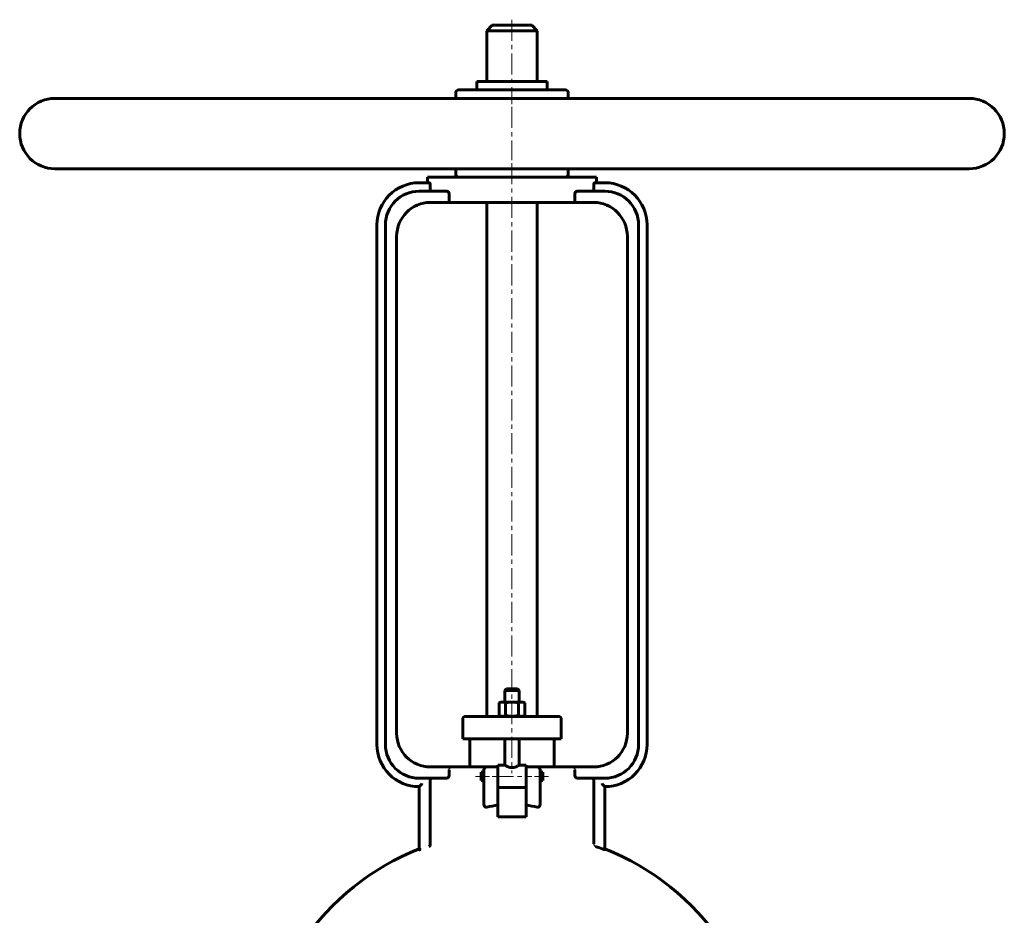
# Model space of a CAD drawing. Header units: millimetres. Extents: x -175 to 175, y -324 to 326.
# Tile 3 of 3: x -175 to 175, y 7 to 326. Entities that reach past the tile are written whole.
import ezdxf

# ---------------------------------------------------------------- set-up
doc = ezdxf.new("R2010")
doc.units = ezdxf.units.MM
for name, pattern in [('K5LT-1', [0]), ('K5LT_AXLED', [12, 7.5, -1.5, 1.5, -1.5]), ('K5LT_BASIC', [0])]:
    doc.linetypes.add(name, pattern=pattern)
doc.layers.add('Системный слой (1)', color=7, linetype='Continuous', true_color=0x6c6c6c)

# ---------------------------------------------------------------- blocks, each defined once
blk = doc.blocks.new('U2')
at = {"layer": 'Системный слой (1)', "color": 143, "linetype": 'K5LT_BASIC', "lineweight": 60, "true_color": 0x33acca}
for p, q in [((0, 87.75), (-2, 87.75)), ((2, 87.75), (0, 87.75))]:
    blk.add_line(p, q, dxfattribs=at)
blk = doc.blocks.new('U5')
at = {"layer": 'Системный слой (1)', "color": 143, "linetype": 'K5LT_BASIC', "lineweight": 60, "true_color": 0x33acca}
for start, end in [(111.5102, 145.8516), (34.1484, 68.4898)]:
    blk.add_arc((0, -52.88), 90, start, end, dxfattribs=at)
blk = doc.blocks.new('U6')
at = {"layer": 'Системный слой (1)', "color": 143, "linetype": 'K5LT_BASIC', "lineweight": 60, "true_color": 0x33acca}
for p, q in [((-11, 56.64), (-11, 58.14)), ((-11, 55.14), (-11, 56.64))]:
    blk.add_line(p, q, dxfattribs=at)
blk = doc.blocks.new('U10')
at = {"layer": 'Системный слой (1)', "color": 143, "linetype": 'K5LT_BASIC', "lineweight": 60, "true_color": 0x33acca}
for p, q in [((0, 323.75), (-7, 323.75)), ((7, 323.75), (0, 323.75))]:
    blk.add_line(p, q, dxfattribs=at)
blk = doc.blocks.new('U12')
at = {"layer": 'Системный слой (1)', "color": 143, "linetype": 'K5LT_BASIC', "lineweight": 60, "true_color": 0x33acca}
for p, q in [((-5, 60.64), (-2.5, 60.64)), ((2.5, 60.64), (5, 60.64))]:
    blk.add_line(p, q, dxfattribs=at)
blk = doc.blocks.new('U14')
at = {"layer": 'Системный слой (1)', "color": 143, "linetype": 'K5LT_BASIC', "lineweight": 60, "true_color": 0x33acca}
for p, q in [((11, 58.14), (11, 56.64)), ((11, 56.64), (11, 55.14))]:
    blk.add_line(p, q, dxfattribs=at)

msp = doc.modelspace()

# ---------------------------------------------------------------- linework, layer by layer
at = {"layer": 'Системный слой (1)', "color": 30, "linetype": 'K5LT_AXLED', "lineweight": 18, "true_color": 0xff8000}
for p, q in [((0, 325.75), (0, 295.75)), ((0, 294.75), (0, 275.75)), ((0, 274.75), (0, 57.76)), ((-13, 56.64), (-8, 56.64)), ((-7, 56.64), (7, 56.64)), ((8, 56.64), (13, 56.64))]:
    msp.add_line(p, q, dxfattribs=at)
at = {"layer": 'Системный слой (1)', "color": 143, "linetype": 'K5LT_BASIC', "lineweight": 60, "true_color": 0x33acca}
for p, q in [((-7, 323.75), (-9, 321.75)), ((7, 323.75), (9, 321.75)), ((-9, 303.75), (-9, 321.75)), ((-9, 321.75), (0, 321.75)), ((0, 321.75), (9, 321.75)), ((9, 303.75), (9, 321.75)), ((-12.5, 303.75), (12.5, 303.75)), ((-12.5, 300.75), (-12.5, 303.75)), ((12.5, 300.75), (12.5, 303.75)), ((162.5, 297.75), (-162.5, 297.75)), ((-20, 297.75), (-20, 299.75)), ((19, 300.75), (-19, 300.75)), ((20, 297.75), (20, 299.75)), ((162.5, 272.75), (-162.5, 272.75)), ((-30, 267.75), (-30, 269.75)), ((-30, 269.75), (30, 269.75)), ((-20, 270.75), (-20, 272.75)), ((20, 270.75), (20, 272.75)), ((30, 267.75), (30, 269.75)), ((-29.29, 267.75), (-33, 267.75)), ((-29.05, 265.75), (-29.05, 266.75)), ((29.05, 266.75), (29.05, 265.75)), ((33, 267.75), (29.29, 267.75)), ((-23.22, 264.75), (-33, 264.75)), ((-22.36, 260.75), (-22.36, 263.75)), ((22.36, 263.75), (22.36, 260.75)), ((33, 264.75), (23.22, 264.75)), ((-29, 260.75), (-22.36, 260.75)), ((22.36, 260.75), (-22.36, 260.75)), ((-9, 260.75), (-9, 78)), ((9, 260.75), (9, 78)), ((22.36, 260.75), (29, 260.75)), ((-48, 252.75), (-48, 68)), ((-45, 252.75), (-45, 68)), ((45, 252.75), (45, 68)), ((48, 252.75), (48, 68)), ((-41, 248.75), (-41, 72)), ((41, 248.75), (41, 72)), ((-2, 87.75), (-2.5, 87.25)), ((2, 87.75), (2.5, 87.25)), ((-2.5, 87.25), (0, 87.25)), ((-2.5, 83.1), (-2.5, 87.25)), ((0, 87.25), (2.5, 87.25)), ((2.5, 83.1), (2.5, 87.25)), ((-4, 83.1), (-4.62, 82.74)), ((-4.62, 78.36), (-4.62, 82.74)), ((-4, 83.1), (-3.46, 83.1)), ((-3.46, 83.1), (0, 83.1)), ((-2.31, 78.36), (-2.31, 82.74)), ((0, 83.1), (3.46, 83.1)), ((2.31, 78.36), (2.31, 82.74)), ((3.46, 83.1), (4, 83.1)), ((4, 83.1), (4.62, 82.74)), ((4.62, 78.36), (4.62, 82.74)), ((-15.93, 78), (-16.5, 78)), ((-6.28, 78), (-15.93, 78)), ((6.28, 78), (-6.28, 78)), ((-4, 78), (-4.62, 78.36)), ((4, 78), (4.62, 78.36)), ((15.93, 78), (6.28, 78)), ((16.5, 78), (15.93, 78)), ((-17.5, 70), (-17.5, 77)), ((17.5, 70), (17.5, 77)), ((-17.5, 70), (-16.9, 70)), ((-16.9, 70), (-7.24, 70)), ((-15, 60), (-15, 70)), ((-7.24, 70), (7.24, 70)), ((-2.5, 60.64), (-2.5, 70)), ((2.5, 60.64), (2.5, 70)), ((7.24, 70), (16.9, 70)), ((15, 60), (15, 70)), ((16.9, 70), (17.5, 70)), ((-21, 60), (-29, 60)), ((-9, 60), (-21, 60)), ((-5, 60), (-9, 60)), ((-5, 60.64), (-5, 59.94)), ((-5, 54.55), (-5, 59.94)), ((5, 60.64), (5, 59.94)), ((9, 60), (5, 60)), ((5, 59.94), (5, 54.55)), ((21, 60), (9, 60)), ((29, 60), (21, 60)), ((-22.36, 59), (-22.36, 57)), ((-11, 58.14), (-10, 58.14)), ((-10, 59), (-10, 55.34)), ((10, 55.34), (10, 59)), ((10, 58.14), (11, 58.14)), ((22.36, 57), (22.36, 59)), ((-33, 56), (-23.22, 56)), ((-33, 53), (-33, 31.88)), ((-29.05, 55), (-29.05, 32.94)), ((-11, 55.14), (-10, 55.14)), ((-10, 55.34), (-10, 46.72)), ((-5, 54.55), (-5, 52.69)), ((-5, 46.39), (-5, 52.69)), ((-5, 52.64), (5, 52.64)), ((5, 54.55), (5, 52.69)), ((5, 52.69), (5, 46.39)), ((10, 46.72), (10, 55.34)), ((10, 55.14), (11, 55.14)), ((23.22, 56), (33, 56)), ((29.05, 32.68), (29.05, 55)), ((33, 30.6), (33, 53)), ((-5, 42.25), (-5, 46.39)), ((5, 46.39), (5, 42.25)), ((5, 42.25), (-5, 42.25)), ((-33, 31.88), (-33, 30.57))]:
    msp.add_line(p, q, dxfattribs=at)
for centre, radius, start, end in [((-162.5, 285.25), 12.5, 90, 270), ((-19, 299.75), 1, 90, 180), ((19, 299.75), 1, 0, 90), ((162.5, 285.25), 12.5, 270, 90), ((-19, 270.75), 1, 180, 270), ((19, 270.75), 1, 270, 0), ((-33, 252.75), 15, 90, 180), ((33, 252.75), 15, 0, 90), ((-33, 252.75), 12, 90, 180), ((33, 252.75), 12, 0, 90), ((-29, 248.75), 12, 90, 180), ((29, 248.75), 12, 0, 90), ((-16.5, 77), 1, 90, 180), ((16.5, 77), 1, 0, 90), ((-29, 72), 12, 180, 270), ((29, 72), 12, 270, 0), ((-33, 68), 15, 180, 270), ((-33, 68), 12, 180, 270), ((33, 68), 12, 270, 0), ((33, 68), 15, 270, 0), ((-9, 59), 1, 90, 180), ((9, 59), 1, 0, 90), ((0, -52.88), 89.69, 69.0964, 70.6424)]:
    msp.add_arc(centre, radius, start, end, dxfattribs=at)
for start_param, end_param in [(4.879837, 5.017082), (4.407696, 4.544941)]:
    msp.add_ellipse((0, 26.67), major_axis=(-30, 0), ratio=0.666667, start_param=start_param, end_param=end_param, dxfattribs=at)
for points, knots in [([(-29.29, 267.75), (-29.26, 267.75), (-29.23, 267.72), (-29.17, 267.62), (-29.14, 267.54), (-29.1, 267.37), (-29.08, 267.25), (-29.05, 267.01), (-29.05, 266.88), (-29.05, 266.75)], [-0.1527809, -0.1527809, -0.1527809, -0.1527809, -0.1140281, -0.1140281, -0.0752753, -0.0752753, -0.0376376, -0.0376376, 0, 0, 0, 0]), ([(29.05, 266.75), (29.05, 266.88), (29.05, 267.01), (29.08, 267.25), (29.1, 267.37), (29.14, 267.54), (29.17, 267.62), (29.23, 267.72), (29.26, 267.75), (29.29, 267.75)], [0, 0, 0, 0, 0.0376376, 0.0376376, 0.0752753, 0.0752753, 0.1140281, 0.1140281, 0.1527809, 0.1527809, 0.1527809, 0.1527809]), ([(-29.05, 265.75), (-29.05, 265.62), (-29.04, 265.49), (-29.01, 265.25), (-28.99, 265.14), (-28.95, 264.96), (-28.92, 264.88), (-28.85, 264.77), (-28.81, 264.75), (-28.77, 264.75)], [0.3078587, 0.3078587, 0.3078587, 0.3078587, 0.3454341, 0.3454341, 0.3830096, 0.3830096, 0.4222236, 0.4222236, 0.4614376, 0.4614376, 0.4614376, 0.4614376]), ([(-23.22, 264.75), (-23.11, 264.75), (-22.99, 264.72), (-22.78, 264.61), (-22.67, 264.53), (-22.52, 264.34), (-22.46, 264.24), (-22.38, 264), (-22.36, 263.87), (-22.36, 263.75)], [-0.175138, -0.175138, -0.175138, -0.175138, -0.1249815, -0.1249815, -0.074825, -0.074825, -0.0374125, -0.0374125, 0, 0, 0, 0]), ([(22.36, 263.75), (22.36, 263.87), (22.38, 264), (22.46, 264.24), (22.52, 264.34), (22.67, 264.53), (22.78, 264.61), (22.99, 264.72), (23.11, 264.75), (23.22, 264.75)], [0, 0, 0, 0, 0.0374125, 0.0374125, 0.074825, 0.074825, 0.1249815, 0.1249815, 0.175138, 0.175138, 0.175138, 0.175138]), ([(28.77, 264.75), (28.81, 264.75), (28.85, 264.77), (28.92, 264.88), (28.95, 264.96), (28.99, 265.14), (29.01, 265.25), (29.04, 265.49), (29.05, 265.62), (29.05, 265.75)], [0.1542797, 0.1542797, 0.1542797, 0.1542797, 0.1934937, 0.1934937, 0.2327077, 0.2327077, 0.2702832, 0.2702832, 0.3078587, 0.3078587, 0.3078587, 0.3078587]), ([(2.5, 60.64), (2.5, 60.64), (2.48, 60.63), (2.39, 60.57), (2.27, 60.5), (2.1, 60.4), (1.91, 60.3), (1.7, 60.19), (1.46, 60.09), (1.23, 59.99), (1.05, 59.93), (0.87, 59.88), (0.65, 59.82), (0.39, 59.78), (0.13, 59.76), (-0.13, 59.76), (-0.37, 59.78), (-0.62, 59.82), (-0.9, 59.88), (-1.17, 59.97), (-1.39, 60.06), (-1.6, 60.15), (-1.79, 60.24), (-1.99, 60.34), (-2.17, 60.44), (-2.33, 60.54), (-2.43, 60.59), (-2.49, 60.63), (-2.5, 60.64), (-2.5, 60.64)], [0, 0, 0, 0, 1.495071, 2.75551, 4.213604, 5.419931, 6.801112, 7.756319, 9.127336, 10.313858, 10.954112, 11.554239, 12.543303, 13.576214, 14.539967, 15.471193, 16.412448, 17.223603, 18.37897, 19.669512, 20.715698, 21.398603, 22.741415, 23.720618, 24.949795, 26.564393, 27.851203, 28.646239, 30, 30, 30, 30]), ([(-22.36, 57), (-22.36, 56.88), (-22.38, 56.75), (-22.46, 56.51), (-22.52, 56.41), (-22.67, 56.22), (-22.78, 56.14), (-22.99, 56.03), (-23.11, 56), (-23.22, 56)], [0.3470933, 0.3470933, 0.3470933, 0.3470933, 0.3845058, 0.3845058, 0.4219183, 0.4219183, 0.4720748, 0.4720748, 0.5222313, 0.5222313, 0.5222313, 0.5222313]), ([(23.22, 56), (23.11, 56), (22.99, 56.03), (22.78, 56.14), (22.67, 56.22), (22.52, 56.41), (22.46, 56.51), (22.38, 56.75), (22.36, 56.88), (22.36, 57)], [0.1719067, 0.1719067, 0.1719067, 0.1719067, 0.2220632, 0.2220632, 0.2722197, 0.2722197, 0.3096322, 0.3096322, 0.3470447, 0.3470447, 0.3470447, 0.3470447]), ([(-32, 54.04), (-32, 54.03), (-32, 54.03), (-32.11, 53.92), (-32.22, 53.8), (-32.42, 53.59), (-32.51, 53.49), (-32.69, 53.31), (-32.77, 53.23), (-32.89, 53.11), (-32.93, 53.07), (-32.99, 53.01), (-33, 53), (-33, 53)], [-0.0006544, -0.0006544, -0.0006544, -0.0006544, 0, 0, 0.0464136, 0.0464136, 0.0900394, 0.0900394, 0.1330204, 0.1330204, 0.1653182, 0.1653182, 0.1936586, 0.1936586, 0.1936586, 0.1936586]), ([(-28.77, 56), (-28.81, 56), (-28.85, 55.98), (-28.92, 55.87), (-28.95, 55.79), (-28.99, 55.61), (-29.01, 55.5), (-29.04, 55.26), (-29.05, 55.13), (-29.05, 55)], [0.4621404, 0.4621404, 0.4621404, 0.4621404, 0.5013545, 0.5013545, 0.5405685, 0.5405685, 0.5781439, 0.5781439, 0.6157194, 0.6157194, 0.6157194, 0.6157194]), ([(29.05, 55), (29.05, 55.13), (29.04, 55.26), (29.01, 55.5), (28.99, 55.61), (28.95, 55.79), (28.92, 55.87), (28.85, 55.98), (28.81, 56), (28.77, 56)], [0.6157194, 0.6157194, 0.6157194, 0.6157194, 0.6532949, 0.6532949, 0.6908703, 0.6908703, 0.7300843, 0.7300843, 0.7692983, 0.7692983, 0.7692983, 0.7692983]), ([(32, 54.04), (32, 54.03), (32, 54.03), (32.11, 53.92), (32.22, 53.8), (32.42, 53.59), (32.51, 53.49), (32.69, 53.31), (32.77, 53.23), (32.89, 53.11), (32.93, 53.07), (32.99, 53.01), (33, 53), (33, 53)], [-0.3879716, -0.3879716, -0.3879716, -0.3879716, -0.3873173, -0.3873173, -0.3409037, -0.3409037, -0.2972779, -0.2972779, -0.2542969, -0.2542969, -0.2219991, -0.2219991, -0.1936586, -0.1936586, -0.1936586, -0.1936586]), ([(-9, 45.75), (-9.12, 45.72), (-9.25, 45.72), (-9.49, 45.78), (-9.6, 45.85), (-9.79, 46.02), (-9.87, 46.15), (-9.98, 46.43), (-10, 46.58), (-10, 46.72)], [0.1793709, 0.1793709, 0.1793709, 0.1793709, 0.2170623, 0.2170623, 0.2547537, 0.2547537, 0.2974563, 0.2974563, 0.3401588, 0.3401588, 0.3401588, 0.3401588]), ([(10, 46.72), (10, 46.58), (9.98, 46.43), (9.87, 46.15), (9.79, 46.02), (9.6, 45.85), (9.49, 45.78), (9.25, 45.72), (9.12, 45.72), (9, 45.75)], [0.3434935, 0.3434935, 0.3434935, 0.3434935, 0.3861961, 0.3861961, 0.4288987, 0.4288987, 0.4665901, 0.4665901, 0.5042815, 0.5042815, 0.5042815, 0.5042815]), ([(-29.48, 31.74), (-29.48, 31.74), (-29.48, 31.74), (-29.37, 31.79), (-29.27, 31.88), (-29.14, 32.1), (-29.09, 32.21), (-29.04, 32.43), (-29.03, 32.54), (-29.04, 32.66), (-29.04, 32.67), (-29.04, 32.68)], [-0.3827727, -0.3827727, -0.3827727, -0.3827727, -0.382161, -0.382161, -0.3171321, -0.3171321, -0.2678795, -0.2678795, -0.2287171, -0.2287171, -0.2259855, -0.2259855, -0.2259855, -0.2259855]), ([(-29.05, 32.94), (-29.05, 32.91), (-29.05, 32.89), (-29.05, 32.8), (-29.04, 32.74), (-29.04, 32.68)], [0.16934572, 0.16934572, 0.16934572, 0.16934572, 0.1774473, 0.1774473, 0.19595043, 0.19595043, 0.19595043, 0.19595043]), ([(-32.36, 30.68), (-32.36, 30.68), (-32.36, 30.68), (-32.48, 30.65), (-32.58, 30.62), (-32.76, 30.58), (-32.84, 30.56), (-32.96, 30.55), (-33, 30.55), (-33, 30.57)], [-0.0006006, -0.0006006, -0.0006006, -0.0006006, 0, 0, 0.0514138, 0.0514138, 0.1044978, 0.1044978, 0.1676075, 0.1676075, 0.1676075, 0.1676075]), ([(33, 30.6), (33, 30.6), (33, 30.6), (33, 30.59), (32.97, 30.59), (32.87, 30.61), (32.79, 30.63), (32.62, 30.69), (32.5, 30.72), (32.26, 30.81), (32.13, 30.86), (32, 30.9), (32, 30.9), (32, 30.91)], [-0.0760083, -0.0760083, -0.0760083, -0.0760083, -0.0754625, -0.0754625, -0.0377312, -0.0377312, 0, 0, 0.0392134, 0.0392134, 0.0784269, 0.0784269, 0.0789962, 0.0789962, 0.0789962, 0.0789962])]:
    msp.add_open_spline(points, degree=3, knots=knots, dxfattribs=at)
for points in [[(-3.46, 83.1), (-4, 83.1), (-4.62, 82.74)], [(-2.31, 82.74), (-2.93, 83.1), (-3.46, 83.1)], [(0, 83.1), (-1.07, 83.1), (-2.31, 82.74)], [(2.31, 82.74), (1.07, 83.1), (0, 83.1)], [(3.46, 83.1), (2.93, 83.1), (2.31, 82.74)], [(4.62, 82.74), (4, 83.1), (3.46, 83.1)], [(-4.62, 78.36), (-4, 78), (-3.46, 78)], [(-3.46, 78), (-2.93, 78), (-2.31, 78.36)], [(-2.31, 78.36), (-1.07, 78), (0, 78)], [(0, 78), (1.07, 78), (2.31, 78.36)], [(2.31, 78.36), (2.93, 78), (3.46, 78)], [(3.46, 78), (4, 78), (4.62, 78.36)]]:
    msp.add_rational_spline(points, [1, 1.0379548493, 1], degree=2, dxfattribs=at)
at = {"layer": 'Системный слой (1)', "color": 7, "linetype": 'K5LT-1'}
for points, knots in [([(-22.36, 59), (-22.36, 59.01), (-22.36, 59.03), (-22.36, 59.07), (-22.35, 59.1), (-22.35, 59.13), (-22.34, 59.16), (-22.34, 59.18), (-22.33, 59.21), (-22.32, 59.25), (-22.3, 59.29), (-22.29, 59.33), (-22.28, 59.35), (-22.27, 59.36), (-22.26, 59.38), (-22.25, 59.41), (-22.23, 59.43), (-22.22, 59.45), (-22.2, 59.47), (-22.18, 59.49), (-22.17, 59.52), (-22.15, 59.54), (-22.13, 59.56), (-22.1, 59.59), (-22.08, 59.61), (-22.05, 59.64), (-22.03, 59.66), (-22, 59.68), (-21.98, 59.69), (-21.96, 59.71), (-21.93, 59.74), (-21.9, 59.76), (-21.87, 59.77), (-21.84, 59.79), (-21.82, 59.8), (-21.78, 59.82), (-21.75, 59.84), (-21.72, 59.85), (-21.68, 59.87), (-21.65, 59.88), (-21.61, 59.9), (-21.59, 59.9), (-21.57, 59.91), (-21.56, 59.91), (-21.55, 59.92), (-21.53, 59.92), (-21.5, 59.93), (-21.48, 59.94), (-21.45, 59.94), (-21.42, 59.95), (-21.38, 59.96), (-21.33, 59.97), (-21.28, 59.98), (-21.24, 59.98), (-21.22, 59.99), (-21.19, 59.99), (-21.15, 59.99), (-21.1, 60), (-21.06, 60), (-21.02, 60), (-21.01, 60), (-21, 60)], [0, 0, 0, 0, 0.0033526, 0.0067053, 0.0100579, 0.0134105, 0.0152243, 0.017354, 0.0194838, 0.0237433, 0.0284187, 0.0330942, 0.0343762, 0.0356583, 0.0374181, 0.0409377, 0.0431178, 0.0456044, 0.0480909, 0.0505774, 0.0530639, 0.0555505, 0.058037, 0.06301, 0.0655433, 0.0680766, 0.0731431, 0.0750067, 0.0768703, 0.0805976, 0.0843248, 0.088052, 0.0906639, 0.0932758, 0.0959005, 0.0985252, 0.1037745, 0.1063992, 0.1090239, 0.1142733, 0.1177437, 0.1194788, 0.121214, 0.1223988, 0.1235835, 0.1259529, 0.1283224, 0.1306918, 0.1334848, 0.1362777, 0.1397689, 0.1432601, 0.1502425, 0.153721, 0.1554603, 0.1571996, 0.1618953, 0.1665911, 0.1712869, 0.1736348, 0.1759826, 0.1759826, 0.1759826, 0.1759826]), ([(21, 60), (21.02, 60), (21.06, 60), (21.11, 60), (21.15, 59.99), (21.18, 59.99), (21.22, 59.99), (21.26, 59.98), (21.3, 59.98), (21.33, 59.97), (21.38, 59.96), (21.46, 59.94), (21.53, 59.92), (21.59, 59.9), (21.63, 59.89), (21.67, 59.87), (21.71, 59.85), (21.74, 59.84), (21.77, 59.83), (21.8, 59.81), (21.82, 59.8), (21.86, 59.78), (21.89, 59.76), (21.93, 59.73), (21.96, 59.71), (21.99, 59.69), (22.01, 59.68), (22.03, 59.66), (22.04, 59.64), (22.06, 59.63), (22.08, 59.61), (22.1, 59.59), (22.12, 59.57), (22.14, 59.55), (22.16, 59.53), (22.17, 59.51), (22.19, 59.49), (22.21, 59.46), (22.24, 59.42), (22.26, 59.38), (22.27, 59.36), (22.28, 59.34), (22.29, 59.32), (22.3, 59.3), (22.31, 59.28), (22.31, 59.26), (22.32, 59.25), (22.33, 59.23), (22.33, 59.2), (22.34, 59.17), (22.35, 59.15), (22.35, 59.13), (22.35, 59.1), (22.36, 59.08), (22.36, 59.05), (22.36, 59.02), (22.36, 59.01), (22.36, 59)], [0.5340624, 0.5340624, 0.5340624, 0.5340624, 0.5410703, 0.5445743, 0.5480783, 0.5515822, 0.5550862, 0.5585902, 0.5620942, 0.5655981, 0.5691021, 0.5761101, 0.5882781, 0.5902815, 0.5922848, 0.6006637, 0.6034567, 0.6062496, 0.6090426, 0.6118355, 0.6146285, 0.6174214, 0.6230073, 0.6260217, 0.6293979, 0.6327741, 0.6361504, 0.6378385, 0.6395266, 0.6434636, 0.6454321, 0.6474007, 0.6500254, 0.65265, 0.6552747, 0.6578994, 0.6605241, 0.6631488, 0.6683982, 0.6726357, 0.6747545, 0.6768733, 0.6784953, 0.6801172, 0.6833612, 0.6847269, 0.6860927, 0.6885792, 0.6910657, 0.6933625, 0.6956593, 0.6979561, 0.7002529, 0.7027009, 0.705149, 0.707597, 0.710045, 0.710045, 0.710045, 0.710045]), ([(29.05, 32.68), (29.05, 32.66), (29.05, 32.64), (29.05, 32.59), (29.06, 32.55), (29.06, 32.52), (29.06, 32.5), (29.07, 32.48), (29.07, 32.46), (29.08, 32.42), (29.09, 32.38), (29.11, 32.34), (29.12, 32.32), (29.12, 32.3), (29.13, 32.28), (29.14, 32.26), (29.15, 32.25), (29.16, 32.23), (29.17, 32.21), (29.18, 32.2), (29.19, 32.18), (29.2, 32.16), (29.21, 32.14), (29.22, 32.12), (29.24, 32.1), (29.26, 32.07), (29.27, 32.06), (29.29, 32.04), (29.31, 32.01), (29.33, 31.99), (29.35, 31.98), (29.36, 31.96), (29.37, 31.95), (29.39, 31.94), (29.4, 31.92), (29.42, 31.91), (29.43, 31.9), (29.45, 31.89), (29.47, 31.87), (29.48, 31.86), (29.51, 31.85), (29.53, 31.83), (29.56, 31.82), (29.58, 31.8), (29.6, 31.79), (29.63, 31.78), (29.65, 31.77), (29.68, 31.76), (29.69, 31.75), (29.7, 31.75), (29.72, 31.74), (29.72, 31.74), (29.73, 31.74)], [0.3007476, 0.3007476, 0.3007476, 0.3007476, 0.3048052, 0.3088628, 0.3129204, 0.316978, 0.3179771, 0.3189762, 0.3215045, 0.3240328, 0.3290895, 0.3334302, 0.3356006, 0.3377709, 0.3394941, 0.3412172, 0.3429404, 0.3446636, 0.3465715, 0.3484795, 0.3503874, 0.3522954, 0.3542033, 0.3561113, 0.3599271, 0.3619335, 0.3639398, 0.3667148, 0.3694898, 0.3722647, 0.3750397, 0.3767729, 0.378506, 0.3802392, 0.3819723, 0.3838936, 0.3858149, 0.3877362, 0.3896574, 0.3915787, 0.3935, 0.3973425, 0.3993848, 0.4014272, 0.4042436, 0.40706, 0.4098765, 0.4126929, 0.4139272, 0.4151615, 0.4163958, 0.41763, 0.41763, 0.41763, 0.41763])]:
    msp.add_open_spline(points, degree=3, knots=knots, dxfattribs=at)

# ---------------------------------------------------------------- block references
at = {"layer": 'Системный слой (1)'}
for name in ['U10', 'U2', 'U12', 'U6', 'U14', 'U5']:
    msp.add_blockref(name, (0, 0), dxfattribs=at)

doc.saveas('drawing.dxf')
